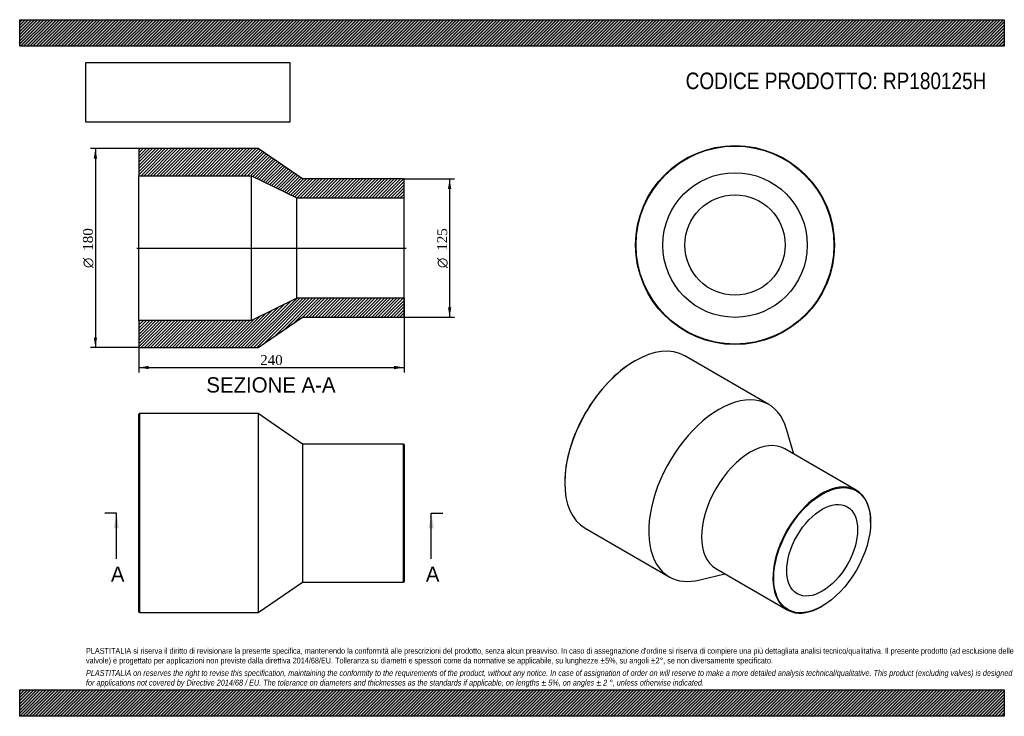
# Model space of a CAD drawing. Header units: millimetres. Extents: x 0 to 891, y 0 to 630.
import ezdxf
from ezdxf.enums import TextEntityAlignment as Align
from ezdxf.lldxf.tags import DXFTag

# ---------------------------------------------------------------- set-up
doc = ezdxf.new("R2010")
doc.units = ezdxf.units.MM
doc.header["$LTSCALE"] = 3
for name, color, linetype in [('Default', 7, 'Continuous'), ('DV4_Default', 7, 'Continuous'), ('RP180125H', 7, 'Continuous')]:
    doc.layers.add(name, color=color, linetype=linetype)
doc.styles.add('SEACAD_Solid_Edge_ANSI', font='seans.ttf')
doc.styles.add('SEACAD_Solid_Edge_ANSI1_Symbols', font='semeca1.ttf')
doc.styles.add('SEACAD_Times_New_Roman', font='times.ttf')
tags = doc.linetypes.add('CENTER2', pattern=[28.575, 19.05, -3.175, 3.175, -3.175]).pattern_tags.tags
tags[10:11] = [DXFTag(74, 4), DXFTag(75, 0), DXFTag(340, '0'), DXFTag(46, 0.0), DXFTag(50, 0.0), DXFTag(44, 0.0), DXFTag(45, 0.0)]
tags[8:9] = [DXFTag(74, 4), DXFTag(75, 0), DXFTag(340, '0'), DXFTag(46, 0.0), DXFTag(50, 0.0), DXFTag(44, 0.0), DXFTag(45, 0.0)]
tags[6:7] = [DXFTag(74, 4), DXFTag(75, 0), DXFTag(340, '0'), DXFTag(46, 0.0), DXFTag(50, 0.0), DXFTag(44, 0.0), DXFTag(45, 0.0)]
tags[4:5] = [DXFTag(74, 4), DXFTag(75, 0), DXFTag(340, '0'), DXFTag(46, 0.0), DXFTag(50, 0.0), DXFTag(44, 0.0), DXFTag(45, 0.0)]
doc.dimstyles.new('ANSImm', dxfattribs={"dimtxt": 9, "dimasz": 9, "dimexe": 4.5, "dimexo": 0, "dimgap": 2.25, "dimtad": 1, "dimdsep": 46, "dimtxsty": 'SEACAD_Times_New_Roman', "dimblk1": '_SE_FILLED', "dimblk2": '_SE_FILLED', "dimsah": 1, "dimcen": 4.5, "dimazin": 0, "dimtfac": 0.85, "dimtdec": 3, "dimtofl": 0, "dimtmove": 0, "dimatfit": 3, "dimfxl": 1, "dimarcsym": 0})
picture_1 = doc.add_image_def('image1.jpg', size_in_pixel=(4302, 1260))

# ---------------------------------------------------------------- blocks, each defined once
blk = doc.blocks.new('SE')
at = {"layer": 'RP180125H', "color": 7, "linetype": 'Continuous'}
for p, q in [((108.36, 273.75), (107.86, 273.25)), ((107.86, 94.25), (107.86, 273.25)), ((108.36, 273.75), (108.36, 93.75)), ((215.86, 273.75), (108.36, 273.75)), ((215.86, 273.75), (215.86, 93.75)), ((255.86, 246.25), (215.86, 273.75)), ((255.86, 246.25), (255.86, 121.25)), ((347.36, 246.25), (255.86, 246.25)), ((347.36, 121.25), (347.36, 246.25)), ((347.86, 245.75), (347.36, 246.25)), ((347.86, 245.75), (347.86, 121.75)), ((215.86, 93.75), (255.86, 121.25)), ((255.86, 121.25), (347.36, 121.25)), ((347.36, 121.25), (347.86, 121.75)), ((107.86, 94.25), (108.36, 93.75)), ((108.36, 93.75), (215.86, 93.75))]:
    blk.add_line(p, q, dxfattribs=at)
blk = doc.blocks.new('SE1')
at = {"layer": 'RP180125H', "color": 7, "linetype": 'Continuous'}
for p, q in [((556.83, 321.46), (556.48, 321.26)), ((677.85, 282.03), (601.83, 325.92)), ((700.49, 237.2), (694.05, 259.57)), ((757.08, 204.53), (692.38, 241.88)), ((493.19, 211.64), (493.19, 211.23)), ((511.83, 170.03), (587.85, 126.15)), ((770.02, 175.51), (770.02, 175.92)), ((615.4, 123.35), (637.99, 128.95)), ((629.88, 133.63), (694.58, 96.28)), ((725.83, 99.37), (726.18, 99.58))]:
    blk.add_line(p, q, dxfattribs=at)
for centre, major_axis, start_param, end_param in [((556.83, 247.97), (-45, -77.94), 3.141593, 6.283185), ((556.48, 248.18), (44.75, 77.51), 0.785398, 2.356195), ((632.85, 204.09), (-45, -77.94), 2.63393, 6.283185), ((661.13, 187.76), (-31.25, -54.13), 3.141593, 6.283185), ((725.83, 150.4), (31.25, 54.13), 0, 3.926991), ((725.83, 150.4), (31.25, 54.13), 5.497787, 6.283185), ((632.85, 204.09), (-45, -77.94), 0, 0.507662)]:
    blk.add_ellipse(centre, major_axis=major_axis, ratio=0.57735, start_param=start_param, end_param=end_param, dxfattribs=at)
for major_axis in [(-31, -53.69), (-22.7, -39.32)]:
    blk.add_ellipse((726.18, 150.2), major_axis=major_axis, ratio=0.57735, dxfattribs=at)
blk = doc.blocks.new('SE2')
at = {"layer": 'RP180125H', "color": 7, "linetype": 'Continuous'}
for radius in [90, 89.5, 65.4, 45.4]:
    blk.add_circle((647.34, 426.19), radius, dxfattribs=at)
blk = doc.blocks.new('SE4')
at = {"color": 7, "linetype": 'Continuous', "style": 'SEACAD_Solid_Edge_ANSI'}
blk.add_text('A', height=13.8, dxfattribs=at).set_placement((82.53, 135.45), align=Align.TOP_LEFT)
blk = doc.blocks.new('SE5')
at = {"color": 7, "linetype": 'Continuous', "style": 'SEACAD_Solid_Edge_ANSI'}
blk.add_text('A', height=13.8, dxfattribs=at).set_placement((367.53, 135.45), align=Align.TOP_LEFT)
blk = doc.blocks.new('SEANNOT_GROUP')
at = {"linetype": 'Continuous'}
blk.add_hatch(color=7, dxfattribs=at).paths.add_polyline_path([(89.8, 169.95), (87.5, 183.75), (85.2, 169.95)])
at = {"color": 7, "linetype": 'Continuous'}
blk.add_lwpolyline([(87.5, 142.35), (87.5, 183.75)], dxfattribs=at)
blk = doc.blocks.new('SEANNOT_GROUP1')
at = {"linetype": 'Continuous'}
blk.add_hatch(color=7, dxfattribs=at).paths.add_polyline_path([(374.8, 169.95), (372.5, 183.75), (370.2, 169.95)])
at = {"color": 7, "linetype": 'Continuous'}
blk.add_lwpolyline([(372.5, 142.35), (372.5, 183.75)], dxfattribs=at)
blk = doc.blocks.new('SE3')
at = {"layer": 'Default', "color": 7, "linetype": 'CENTER2'}
for p, q in [((87.5, 183.75), (77.15, 183.75)), ((372.5, 183.75), (382.85, 183.75))]:
    blk.add_line(p, q, dxfattribs=at)
at = {"layer": 'Default', "color": 7, "linetype": 'CENTER2', "const_width": 0.0001}
blk.add_lwpolyline([(87.5, 183.75), (372.5, 183.75)], dxfattribs=at)
at = {"layer": 'Default'}
for name in ['SEANNOT_GROUP', 'SEANNOT_GROUP1', 'SE4', 'SE5']:
    blk.add_blockref(name, (0, 0), dxfattribs=at)
blk = doc.blocks.new('SE6')
at = {"layer": 'RP180125H', "linetype": 'Continuous'}
h = blk.add_hatch(dxfattribs=at)
h.set_pattern_fill('LINE', scale=0.62992, angle=45, style=0)
h.paths.add_polyline_path([(255.86, 485.96), (215.86, 513.46), (108.36, 513.46), (107.86, 512.96), (107.86, 488.86), (209.86, 488.86), (250.86, 468.86), (347.86, 468.86), (347.86, 485.46), (347.36, 485.96)])
h = blk.add_hatch(dxfattribs=at)
h.set_pattern_fill('LINE', scale=0.62992, angle=45, style=0)
h.paths.add_polyline_path([(215.86, 333.46), (255.86, 360.96), (347.36, 360.96), (347.86, 361.46), (347.86, 378.06), (250.86, 378.06), (209.86, 358.06), (107.86, 358.06), (107.86, 333.96), (108.36, 333.46)])
at = {"layer": 'DV4_Default', "color": 7, "linetype": 'CENTER2'}
blk.add_line((106.11, 423.46), (349.61, 423.46), dxfattribs=at)
at = {"layer": 'RP180125H', "color": 7, "linetype": 'Continuous'}
for p, q in [((107.86, 512.96), (108.36, 513.46)), ((107.86, 512.96), (107.86, 488.86)), ((215.86, 513.46), (108.36, 513.46)), ((255.86, 485.96), (215.86, 513.46)), ((107.86, 358.06), (107.86, 488.86)), ((107.86, 488.86), (209.86, 488.86)), ((209.86, 358.06), (209.86, 488.86)), ((209.86, 488.86), (250.86, 468.86)), ((347.36, 485.96), (255.86, 485.96)), ((347.36, 485.96), (347.86, 485.46)), ((347.86, 468.86), (347.86, 485.46)), ((250.86, 378.06), (250.86, 468.86)), ((250.86, 468.86), (347.86, 468.86)), ((347.86, 378.06), (347.86, 468.86)), ((250.86, 378.06), (209.86, 358.06)), ((347.86, 378.06), (250.86, 378.06)), ((347.86, 361.46), (347.86, 378.06)), ((209.86, 358.06), (107.86, 358.06)), ((107.86, 358.06), (107.86, 333.96)), ((215.86, 333.46), (255.86, 360.96)), ((255.86, 360.96), (347.36, 360.96)), ((347.86, 361.46), (347.36, 360.96)), ((108.36, 333.46), (107.86, 333.96)), ((108.36, 333.46), (215.86, 333.46))]:
    blk.add_line(p, q, dxfattribs=at)
blk = doc.blocks.new('GDimGGroup')
at = {"layer": 'Default', "linetype": 'Continuous'}
for points in [[(67.02, 504.46), (70.02, 504.46), (68.52, 513.46)], [(67.02, 342.46), (68.52, 333.46), (70.02, 342.46)]]:
    blk.add_hatch(color=7, dxfattribs=at).paths.add_polyline_path(points)
at = {"layer": 'Default', "color": 7, "linetype": 'Continuous'}
for p, q in [((108.36, 513.46), (64.02, 513.46)), ((68.52, 513.46), (68.52, 333.46)), ((108.36, 333.46), (64.02, 333.46))]:
    blk.add_line(p, q, dxfattribs=at)
for s, style, p in [('180', 'SEACAD_Times_New_Roman', (57.27, 421.05)), ('O', 'SEACAD_Solid_Edge_ANSI1_Symbols', (57.27, 405.39))]:
    blk.add_text(s, height=9, rotation=90, dxfattribs=dict(at, style=style)).set_placement(p, align=Align.TOP_LEFT)
blk = doc.blocks.new('DMBLK12')
at = {"layer": 'Default', "linetype": 'Continuous'}
for points in [[(116.86, 313.93), (116.86, 316.93), (107.86, 315.43)], [(338.86, 313.93), (347.86, 315.43), (338.86, 316.93)]]:
    blk.add_hatch(color=7, dxfattribs=at).paths.add_polyline_path(points)
at = {"layer": 'Default', "color": 7, "linetype": 'Continuous'}
for p, q in [((347.86, 378.06), (347.86, 310.93)), ((107.86, 358.06), (107.86, 310.93)), ((107.86, 315.43), (347.86, 315.43))]:
    blk.add_line(p, q, dxfattribs=at)
at = {"layer": 'Default', "color": 7, "linetype": 'Continuous', "style": 'SEACAD_Times_New_Roman'}
blk.add_text('240', height=9, dxfattribs=at).set_placement((217.62, 326.68), align=Align.TOP_LEFT)
blk = doc.blocks.new('_SE_FILLED')
at = {"color": 0}
blk.add_line((0, 0), (-1, 0), dxfattribs=at)
blk.add_solid([(0, 0), (-1, -0.1665), (-1, 0.1665), (0, 0)], dxfattribs=at)
blk = doc.blocks.new('GDimGGroup1')
at = {"layer": 'Default', "linetype": 'Continuous'}
for points in [[(390.56, 476.96), (389.06, 485.96), (387.56, 476.96)], [(390.56, 369.96), (387.56, 369.96), (389.06, 360.96)]]:
    blk.add_hatch(color=7, dxfattribs=at).paths.add_polyline_path(points)
at = {"layer": 'Default', "color": 7, "linetype": 'Continuous'}
for p, q in [((347.36, 485.96), (393.56, 485.96)), ((389.06, 485.96), (389.06, 360.96)), ((347.36, 360.96), (393.56, 360.96))]:
    blk.add_line(p, q, dxfattribs=at)
for s, style, p in [('125', 'SEACAD_Times_New_Roman', (377.81, 421.05)), ('O', 'SEACAD_Solid_Edge_ANSI1_Symbols', (377.81, 405.39))]:
    blk.add_text(s, height=9, rotation=90, dxfattribs=dict(at, style=style)).set_placement(p, align=Align.TOP_LEFT)

msp = doc.modelspace()

# ---------------------------------------------------------------- hatches: boundary and pattern name
at = {"layer": 'Default', "linetype": 'Continuous'}
h = msp.add_hatch(dxfattribs=at)
h.set_pattern_fill('LINE', scale=0.629921, angle=45, style=0)
h.paths.add_polyline_path([(891, 606), (891, 630), (0, 630), (0, 606)])
for points in [[(891, 606), (891, 630), (0, 630), (0, 606)], [(891, 0), (891, 24), (0, 24), (0, 0)]]:
    msp.add_hatch(color=7, dxfattribs=at).paths.add_polyline_path(points)
h = msp.add_hatch(dxfattribs=at)
h.set_pattern_fill('LINE', scale=0.62992, angle=45, style=0)
h.paths.add_polyline_path([(891, 0), (891, 24), (0, 24), (0, 0)])

# ---------------------------------------------------------------- linework, layer by layer
at = {"layer": 'Default', "color": 7, "linetype": 'Continuous'}
for p, q in [((0, 630), (891, 630)), ((0, 606), (0, 630)), ((891, 630), (891, 606)), ((891, 606), (0, 606)), ((0, 24), (891, 24)), ((0, 0), (0, 24)), ((891, 24), (891, 0)), ((891, 0), (0, 0))]:
    msp.add_line(p, q, dxfattribs=at)

# ---------------------------------------------------------------- block references
at = {"layer": 'Default'}
for name in ['GDimGGroup', 'SE6', 'SE2', 'GDimGGroup1', 'SE1', 'SE', 'SE3']:
    msp.add_blockref(name, (0, 0), dxfattribs=at)

# ---------------------------------------------------------------- texts
at = {"layer": 'Default', "color": 7, "linetype": 'Continuous', "style": 'SEACAD_Solid_Edge_ANSI'}
msp.add_text('SEZIONE A-A', height=13.8, dxfattribs=at).set_placement((168.928, 306.613), align=Align.TOP_LEFT)
at = {"layer": 'Default', "attachment_point": 1}
for s, insert, char_height, width in [('{\\fArial Narrow|b0||i0||c0|p34;\\C7;\\H15.;\\W1.;CODICE PRODOTTO: RP180125H}', (602.666, 582.191), 15, 273.04435), ("{\\fArial Narrow|b0||i0||c0|p34;\\C7;\\H5.25;\\W1.;PLASTITALIA si riserva il diritto di revisionare la presente specifica, mantenendo la conformità alle prescrizioni del prodotto, senza alcun preavviso. In caso di assegnazione d'ordine si riserva di compiere una più dettagliata analisi tecnico/qualitativa. Il presente prodotto (ad esclusione delle \\P}{\\fArial Narrow|b0||i0||c0|p34;\\C7;\\H5.25;\\W1.;valvole) è progettato per applicazioni non previste dalla direttiva 2014/68/EU. Tolleranza su diametri e spessori come da normative se applicabile, su lunghezze ±5%, su angoli ±2°, se non diversamente specificato.\\P}{\\fArial Narrow|b0||i0||c0|p34;\\C7;\\H1.5;\\W1.;   \\P}{\\fArial Narrow|b0||i1||c0|p34;\\C7;\\H5.25;\\W1.;PLASTITALIA on reserves the right to revise this specification, maintaining the conformity to the requirements of the product, without any notice. In case of assignation of order on will reserve to make a more detailed analysis technical/qualitative. This product (excluding valves) is designed \\P}{\\fArial Narrow|b0||i1||c0|p34;\\C7;\\H5.25;\\W1.;for applications not covered by Directive 2014/68 / EU. The tolerance on diameters and thicknesses as the standards if applicable, on lengths ± 5%, on angles ± 2 °, unless otherwise indicated.\\P}", (60, 61.807), 5.25, 771)]:
    msp.add_mtext(s, dxfattribs=dict(at, insert=insert, char_height=char_height, width=width))

# ---------------------------------------------------------------- dimensions: what is measured, and where the dimension line sits
at = {"layer": 'Default', "color": 7, "linetype": 'Continuous'}
dim = msp.add_linear_dim(base=(347.857, 315.433), p1=(107.857, 358.057), p2=(347.857, 378.057), text='\\A1;<>', dimstyle='ANSImm', dxfattribs=at)
dim.commit()
dim.dimension.update_dxf_attribs({"geometry": 'DMBLK12', "text_midpoint": (227.857, 315.433), "dimtype": 160})

# ---------------------------------------------------------------- pictures from other files: only their frames are drawn
image = msp.add_image(picture_1, insert=(60, 537.31), size_in_units=(184.371, 54))
image.dxf.flags = 7

doc.saveas('drawing.dxf')
